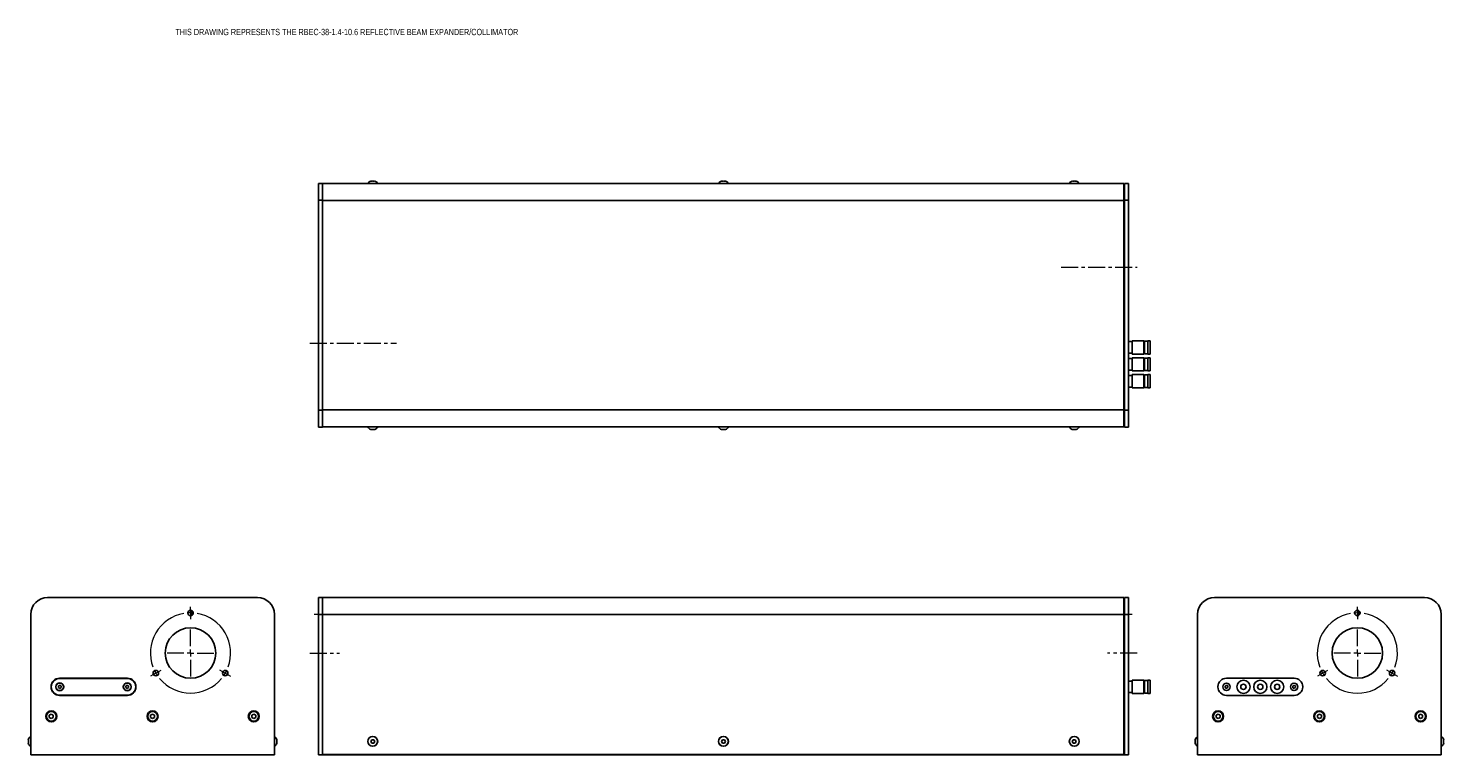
# Model space of a CAD drawing. Header units: inches. Extents: x 0.8 to 42.7, y 10.2 to 31.7.
import ezdxf

# ---------------------------------------------------------------- set-up
doc = ezdxf.new("R2010")
doc.units = ezdxf.units.IN
doc.header["$MEASUREMENT"] = 0
doc.linetypes.add('CENTERX2', pattern=[0.8, 0.5, -0.1, 0.1, -0.1])
doc.styles.add('SLDTEXTSTYLE0', font='TXT', dxfattribs={"width": 0.75})

# ---------------------------------------------------------------- blocks, each defined once
blk = doc.blocks.new('SW_CENTERMARKSYMBOL_0')
at = {"color": 0, "linetype": 'Continuous', "lineweight": 18}
for p, q in [((1.028, 1.881), (1.028, 1.962)), ((1.028, 1.781), (1.028, 1.881)), ((1.028, 1.781), (1.028, 1.681)), ((1.028, 1.681), (1.028, 1.601)), ((1.028, 0.794), (1.028, 1.288)), ((0.828, 0.594), (0.335, 0.594)), ((1.028, 0.594), (0.928, 0.594)), ((1.028, 0.594), (1.028, 0.694)), ((1.028, 0.594), (1.028, 0.494)), ((1.028, 0.594), (1.128, 0.594)), ((1.228, 0.594), (1.722, 0.594)), ((0, 0), (-0.087, -0.05)), ((0, 0), (0.087, 0.05)), ((0.087, 0.05), (0.156, 0.09)), ((1.028, 0.394), (1.028, -0.1)), ((1.97, 0.05), (1.9, 0.09)), ((2.057, 0), (1.97, 0.05)), ((2.057, 0), (2.143, -0.05)), ((-0.087, -0.05), (-0.156, -0.09)), ((2.143, -0.05), (2.213, -0.09))]:
    blk.add_line(p, q, dxfattribs=at)
for start, end in [(99.6498, 200.3502), (90, 94.8249), (85.1751, 90), (339.6498, 80.3502), (205.1751, 210), (330, 334.8249), (210, 214.8249), (219.6498, 320.3502), (325.1751, 330)]:
    blk.add_arc((1.028, 0.594), 1.188, start, end, dxfattribs=at)
blk = doc.blocks.new('SW_CENTERMARKSYMBOL_1')
at = {"color": 0, "linetype": 'Continuous', "lineweight": 18}
for p, q in [((0, 0.1), (0, 0.18)), ((0, 0), (0, 0.1)), ((0, 0), (0, -0.1)), ((0, -0.1), (0, -0.18)), ((0, -0.988), (0, -0.494)), ((-0.2, -1.188), (-0.694, -1.188)), ((0, -1.188), (-0.1, -1.188)), ((0, -1.188), (0, -1.087)), ((0, -1.188), (0, -1.288)), ((0, -1.188), (0.1, -1.188)), ((0.2, -1.188), (0.694, -1.188)), ((0, -1.387), (0, -1.881)), ((-1.115, -1.831), (-1.185, -1.871)), ((-1.028, -1.781), (-1.115, -1.831)), ((-1.028, -1.781), (-0.942, -1.731)), ((-0.942, -1.731), (-0.872, -1.691)), ((0.942, -1.731), (0.872, -1.691)), ((1.028, -1.781), (0.942, -1.731)), ((1.028, -1.781), (1.115, -1.831)), ((1.115, -1.831), (1.185, -1.871))]:
    blk.add_line(p, q, dxfattribs=at)
for start, end in [(90, 94.8249), (85.1751, 90), (99.6498, 200.3502), (339.6498, 80.3502), (205.1751, 210), (210, 214.8249), (219.6498, 320.3502), (325.1751, 330), (330, 334.8249)]:
    blk.add_arc((0, -1.188), 1.188, start, end, dxfattribs=at)

msp = doc.modelspace()

# ---------------------------------------------------------------- linework, layer by layer
at = {"color": 7, "linetype": 'Continuous', "lineweight": 25}
for p, q in [((9.35, 26.582), (9.35, 27.082)), ((9.475, 27.082), (9.35, 27.082)), ((9.475, 26.582), (9.475, 27.082)), ((33.21, 27.077), (9.475, 27.077)), ((9.475, 26.577), (9.475, 27.077)), ((9.475, 27.017), (9.475, 27.017)), ((10.814, 27.08), (10.96, 27.08)), ((10.96, 27.08), (11.105, 27.08)), ((21.205, 27.08), (21.35, 27.08)), ((21.35, 27.08), (21.496, 27.08)), ((31.595, 27.08), (31.741, 27.08)), ((31.741, 27.08), (31.886, 27.08)), ((33.21, 26.577), (33.21, 27.077)), ((33.225, 27.017), (33.21, 27.017)), ((33.225, 27.082), (33.35, 27.082)), ((33.225, 27.082), (33.225, 26.582)), ((33.35, 27.082), (33.35, 26.582)), ((9.475, 26.582), (9.35, 26.582)), ((9.35, 20.365), (9.35, 26.582)), ((9.475, 20.365), (9.475, 26.582)), ((9.475, 26.58), (9.475, 26.58)), ((33.21, 26.577), (9.475, 26.577)), ((9.475, 20.37), (9.475, 26.577)), ((33.225, 26.58), (33.21, 26.58)), ((33.21, 20.37), (33.21, 26.577)), ((33.225, 26.582), (33.35, 26.582)), ((33.225, 26.582), (33.225, 20.365)), ((33.35, 26.582), (33.35, 20.365)), ((33.452, 22.395), (33.35, 22.395)), ((33.799, 22.418), (33.452, 22.418)), ((33.452, 22.028), (33.452, 22.418)), ((33.822, 22.396), (33.799, 22.418)), ((33.799, 22.028), (33.799, 22.418)), ((33.922, 22.408), (33.822, 22.408)), ((33.822, 22.408), (33.822, 22.038)), ((33.992, 22.418), (33.922, 22.418)), ((33.922, 22.418), (33.922, 22.028)), ((33.992, 22.418), (33.992, 22.028)), ((33.35, 22.051), (33.452, 22.051)), ((33.452, 21.895), (33.35, 21.895)), ((33.452, 22.028), (33.799, 22.028)), ((33.799, 21.918), (33.452, 21.918)), ((33.452, 21.561), (33.452, 21.918)), ((33.799, 22.028), (33.822, 22.051)), ((33.822, 21.896), (33.799, 21.918)), ((33.799, 21.561), (33.799, 21.918)), ((33.822, 22.038), (33.922, 22.038)), ((33.922, 21.908), (33.822, 21.908)), ((33.822, 21.908), (33.822, 21.538)), ((33.922, 22.028), (33.992, 22.028)), ((33.992, 21.918), (33.922, 21.918)), ((33.922, 21.918), (33.922, 21.528)), ((33.992, 21.918), (33.992, 21.528)), ((33.35, 21.551), (33.452, 21.551)), ((33.452, 21.395), (33.35, 21.395)), ((33.452, 21.528), (33.452, 21.561)), ((33.452, 21.528), (33.799, 21.528)), ((33.799, 21.418), (33.452, 21.418)), ((33.452, 21.028), (33.452, 21.418)), ((33.799, 21.528), (33.799, 21.561)), ((33.799, 21.528), (33.822, 21.551)), ((33.822, 21.396), (33.799, 21.418)), ((33.799, 21.028), (33.799, 21.418)), ((33.822, 21.538), (33.922, 21.538)), ((33.922, 21.408), (33.822, 21.408)), ((33.822, 21.408), (33.822, 21.383)), ((33.922, 21.528), (33.992, 21.528)), ((33.992, 21.418), (33.922, 21.418)), ((33.922, 21.418), (33.922, 21.391)), ((33.922, 21.391), (33.922, 21.028)), ((33.992, 21.418), (33.992, 21.391)), ((33.992, 21.391), (33.992, 21.028)), ((33.35, 21.051), (33.452, 21.051)), ((33.452, 21.028), (33.799, 21.028)), ((33.799, 21.028), (33.822, 21.051)), ((33.822, 21.383), (33.822, 21.038)), ((33.822, 21.038), (33.922, 21.038)), ((33.922, 21.028), (33.992, 21.028)), ((9.475, 20.365), (9.35, 20.365)), ((9.35, 19.865), (9.35, 20.365)), ((33.21, 20.37), (9.475, 20.37)), ((9.475, 19.87), (9.475, 20.37)), ((9.475, 20.368), (9.475, 20.368)), ((9.475, 19.865), (9.475, 20.365)), ((33.21, 19.87), (33.21, 20.37)), ((33.225, 20.368), (33.21, 20.368)), ((33.225, 20.365), (33.35, 20.365)), ((33.225, 20.365), (33.225, 19.865)), ((33.35, 20.365), (33.35, 19.865)), ((9.475, 19.865), (9.35, 19.865)), ((9.475, 19.93), (9.475, 19.93)), ((33.21, 19.87), (9.475, 19.87)), ((11.105, 19.867), (10.814, 19.867)), ((21.496, 19.867), (21.205, 19.867)), ((31.886, 19.867), (31.595, 19.867)), ((33.225, 19.93), (33.21, 19.93)), ((33.225, 19.865), (33.35, 19.865)), ((7.546, 14.815), (1.329, 14.815)), ((9.35, 14.315), (9.35, 14.815)), ((9.475, 14.815), (9.35, 14.815)), ((9.475, 14.315), (9.475, 14.815)), ((33.21, 14.81), (9.475, 14.81)), ((9.475, 14.31), (9.475, 14.81)), ((9.475, 14.75), (9.475, 14.75)), ((33.21, 14.31), (33.21, 14.81)), ((33.225, 14.75), (33.21, 14.75)), ((33.225, 14.815), (33.225, 14.315)), ((33.225, 14.815), (33.35, 14.815)), ((33.35, 14.815), (33.35, 14.315)), ((42.112, 14.815), (35.895, 14.815)), ((0.829, 14.315), (0.829, 10.157)), ((8.046, 10.157), (8.046, 14.315)), ((9.35, 10.157), (9.35, 14.315)), ((9.475, 14.315), (9.35, 14.315)), ((9.475, 10.157), (9.475, 14.315)), ((9.475, 14.312), (9.475, 14.312)), ((33.21, 14.31), (9.475, 14.31)), ((9.475, 10.158), (9.475, 14.31)), ((33.225, 14.312), (33.21, 14.312)), ((33.21, 10.158), (33.21, 14.31)), ((33.225, 14.315), (33.35, 14.315)), ((33.225, 14.315), (33.225, 10.157)), ((33.35, 14.315), (33.35, 10.157)), ((35.395, 14.315), (35.395, 10.157)), ((42.612, 10.157), (42.612, 14.315)), ((1.432, 12.173), (1.432, 12.163)), ((1.687, 12.213), (1.648, 12.191)), ((1.648, 12.191), (1.648, 12.145)), ((3.692, 12.423), (1.682, 12.423)), ((3.687, 12.418), (1.687, 12.418)), ((1.727, 12.191), (1.687, 12.213)), ((1.727, 12.145), (1.727, 12.191)), ((3.687, 12.213), (3.648, 12.191)), ((3.648, 12.191), (3.648, 12.145)), ((3.727, 12.191), (3.687, 12.213)), ((3.727, 12.145), (3.727, 12.191)), ((3.942, 12.163), (3.942, 12.173)), ((33.452, 12.34), (33.35, 12.34)), ((33.799, 12.363), (33.452, 12.363)), ((33.452, 12.069), (33.452, 12.363)), ((33.822, 12.341), (33.799, 12.363)), ((33.799, 12.069), (33.799, 12.363)), ((33.922, 12.353), (33.822, 12.353)), ((33.822, 12.353), (33.822, 11.983)), ((33.992, 12.363), (33.922, 12.363)), ((33.922, 12.363), (33.922, 11.973)), ((33.992, 12.363), (33.992, 11.973)), ((35.998, 12.173), (35.998, 12.163)), ((38.258, 12.423), (36.248, 12.423)), ((38.508, 12.163), (38.508, 12.173)), ((1.648, 12.145), (1.687, 12.122)), ((1.682, 11.913), (3.692, 11.913)), ((1.687, 12.122), (1.727, 12.145)), ((1.687, 11.918), (3.687, 11.918)), ((3.648, 12.145), (3.687, 12.122)), ((3.687, 12.122), (3.727, 12.145)), ((33.35, 11.996), (33.452, 11.996)), ((33.452, 11.973), (33.452, 12.069)), ((33.452, 11.973), (33.799, 11.973)), ((33.799, 11.973), (33.799, 12.069)), ((33.799, 11.973), (33.822, 11.995)), ((33.822, 11.983), (33.922, 11.983)), ((33.922, 11.973), (33.992, 11.973)), ((36.248, 11.913), (38.258, 11.913)), ((1.437, 11.361), (1.378, 11.327)), ((1.378, 11.327), (1.378, 11.259)), ((1.496, 11.327), (1.437, 11.361)), ((1.496, 11.259), (1.496, 11.327)), ((4.437, 11.361), (4.378, 11.327)), ((4.378, 11.327), (4.378, 11.259)), ((4.496, 11.327), (4.437, 11.361)), ((4.496, 11.259), (4.496, 11.327)), ((7.437, 11.361), (7.378, 11.327)), ((7.378, 11.327), (7.378, 11.259)), ((7.496, 11.327), (7.437, 11.361)), ((7.496, 11.259), (7.496, 11.327)), ((36.003, 11.361), (35.944, 11.327)), ((35.944, 11.327), (35.944, 11.259)), ((36.062, 11.327), (36.003, 11.361)), ((36.062, 11.259), (36.062, 11.327)), ((39.003, 11.361), (38.944, 11.327)), ((38.944, 11.327), (38.944, 11.259)), ((39.062, 11.327), (39.003, 11.361)), ((39.062, 11.259), (39.062, 11.327)), ((42.003, 11.361), (41.944, 11.327)), ((41.944, 11.327), (41.944, 11.259)), ((42.062, 11.327), (42.003, 11.361)), ((42.062, 11.259), (42.062, 11.327)), ((1.378, 11.259), (1.437, 11.225)), ((1.437, 11.225), (1.496, 11.259)), ((4.378, 11.259), (4.437, 11.225)), ((4.437, 11.225), (4.496, 11.259)), ((7.378, 11.259), (7.437, 11.225)), ((7.437, 11.225), (7.496, 11.259)), ((35.944, 11.259), (36.003, 11.225)), ((36.003, 11.225), (36.062, 11.259)), ((38.944, 11.259), (39.003, 11.225)), ((39.003, 11.225), (39.062, 11.259)), ((41.944, 11.259), (42.003, 11.225)), ((42.003, 11.225), (42.062, 11.259)), ((0.759, 10.501), (0.757, 10.501)), ((0.759, 10.601), (0.759, 10.551)), ((0.759, 10.551), (0.759, 10.501)), ((8.117, 10.601), (8.119, 10.601)), ((8.117, 10.551), (8.117, 10.601)), ((8.117, 10.501), (8.117, 10.551)), ((10.902, 10.551), (10.931, 10.601)), ((10.931, 10.501), (10.902, 10.551)), ((10.989, 10.601), (11.017, 10.551)), ((11.017, 10.551), (10.989, 10.501)), ((21.293, 10.551), (21.321, 10.601)), ((21.321, 10.501), (21.293, 10.551)), ((21.379, 10.601), (21.408, 10.551)), ((21.408, 10.551), (21.379, 10.501)), ((31.683, 10.551), (31.712, 10.601)), ((31.712, 10.501), (31.683, 10.551)), ((31.77, 10.601), (31.799, 10.551)), ((31.799, 10.551), (31.77, 10.501)), ((35.323, 10.601), (35.325, 10.601)), ((35.325, 10.501), (35.323, 10.501)), ((35.325, 10.601), (35.325, 10.551)), ((35.325, 10.551), (35.325, 10.501)), ((42.683, 10.601), (42.685, 10.601)), ((42.683, 10.551), (42.683, 10.601)), ((42.683, 10.501), (42.683, 10.551)), ((0.829, 10.157), (8.046, 10.157)), ((9.475, 10.157), (9.35, 10.157)), ((33.21, 10.158), (9.475, 10.158)), ((9.624, 10.157), (9.475, 10.157)), ((9.624, 10.157), (9.624, 10.158)), ((9.694, 10.157), (9.624, 10.157)), ((9.694, 10.157), (9.694, 10.158)), ((9.725, 10.157), (9.694, 10.157)), ((9.725, 10.158), (9.725, 10.157)), ((9.725, 10.157), (32.975, 10.157)), ((32.975, 10.157), (32.975, 10.158)), ((33.006, 10.157), (32.975, 10.157)), ((33.006, 10.158), (33.006, 10.157)), ((33.076, 10.157), (33.006, 10.157)), ((33.076, 10.158), (33.076, 10.157)), ((33.225, 10.157), (33.076, 10.157)), ((33.225, 10.157), (33.35, 10.157)), ((35.395, 10.157), (42.612, 10.157))]:
    msp.add_line(p, q, dxfattribs=at)
at = {"color": 7, "linetype": 'CENTERX2', "lineweight": 18}
for p, q in [((31.355, 24.598), (33.6, 24.598)), ((9.1, 22.349), (11.665, 22.349)), ((33.46, 14.312), (9.225, 14.312)), ((33.46, 14.31), (9.225, 14.31)), ((9.1, 13.169), (9.975, 13.169)), ((33.6, 13.169), (32.725, 13.169))]:
    msp.add_line(p, q, dxfattribs=at)
at = {"color": 7, "linetype": 'Continuous', "lineweight": 25}
for centre, radius in [((5.562, 14.356), 0.0805), ((40.128, 14.356), 0.0805), ((5.562, 13.169), 0.748), ((40.128, 13.169), 0.748), ((4.534, 12.575), 0.0805), ((6.591, 12.575), 0.0805), ((39.1, 12.575), 0.0805), ((41.157, 12.575), 0.0805), ((1.687, 12.168), 0.117), ((1.687, 12.168), 0.115), ((1.687, 12.168), 0.113), ((3.687, 12.168), 0.118), ((3.687, 12.168), 0.115), ((3.687, 12.168), 0.113), ((36.253, 12.168), 0.109), ((36.253, 12.168), 0.108), ((36.753, 12.168), 0.195), ((36.753, 12.168), 0.0787), ((37.253, 12.168), 0.195), ((37.253, 12.168), 0.0787), ((37.753, 12.168), 0.195), ((37.753, 12.168), 0.0787), ((38.253, 12.168), 0.109), ((38.253, 12.168), 0.108), ((1.437, 11.293), 0.163), ((1.437, 11.293), 0.145), ((1.437, 11.293), 0.143), ((4.437, 11.293), 0.163), ((4.437, 11.293), 0.145), ((4.437, 11.293), 0.143), ((7.437, 11.293), 0.163), ((7.437, 11.293), 0.145), ((7.437, 11.293), 0.143), ((36.003, 11.293), 0.163), ((36.003, 11.293), 0.145), ((36.003, 11.293), 0.143), ((39.003, 11.293), 0.163), ((39.003, 11.293), 0.145), ((39.003, 11.293), 0.143), ((42.003, 11.293), 0.163), ((42.003, 11.293), 0.145), ((42.003, 11.293), 0.143), ((10.96, 10.551), 0.146), ((10.96, 10.551), 0.145), ((21.35, 10.551), 0.146), ((21.35, 10.551), 0.145), ((31.741, 10.551), 0.146), ((31.741, 10.551), 0.145)]:
    msp.add_circle(centre, radius, dxfattribs=at)
for centre, radius, start, end in [((10.938, 27.021), 0.137, 105.1146, 154.4872), ((10.816, 27.079), 0.00197, 154.4872, 270), ((10.982, 27.021), 0.137, 25.5128, 74.8725), ((11.103, 27.079), 0.00197, 270, 25.5128), ((21.328, 27.021), 0.137, 105.1146, 154.4872), ((21.207, 27.079), 0.00197, 154.4872, 270), ((21.372, 27.021), 0.137, 25.5128, 74.8725), ((21.494, 27.079), 0.00197, 270, 25.5128), ((31.719, 27.021), 0.137, 105.1146, 154.4872), ((31.597, 27.079), 0.00197, 154.4872, 270), ((31.763, 27.021), 0.137, 25.5128, 74.8725), ((31.884, 27.079), 0.00197, 270, 25.5128), ((10.816, 19.868), 0.00197, 90, 205.5128), ((10.938, 19.926), 0.137, 205.5128, 254.8725), ((10.982, 19.926), 0.137, 285.1146, 334.4872), ((11.103, 19.868), 0.00197, 334.4872, 90), ((21.207, 19.868), 0.00197, 90, 205.5128), ((21.328, 19.926), 0.137, 205.5128, 254.8725), ((21.372, 19.926), 0.137, 285.1146, 334.4872), ((21.494, 19.868), 0.00197, 334.4872, 90), ((31.597, 19.868), 0.00197, 90, 205.5128), ((31.719, 19.926), 0.137, 205.5128, 254.8725), ((31.763, 19.926), 0.137, 285.1146, 334.4872), ((31.884, 19.868), 0.00197, 334.4872, 90), ((1.329, 14.315), 0.5, 90, 180), ((7.546, 14.315), 0.5, 0, 90), ((35.895, 14.315), 0.5, 90, 180), ((42.112, 14.315), 0.5, 0, 90), ((5.483, 14.355), 0.093, 305.787, 55.6342), ((5.482, 14.355), 0.106, 311.61, 49.8059), ((5.482, 14.355), 0.12, 318.7762, 42.6327), ((40.049, 14.355), 0.093, 305.6947, 55.7335), ((40.049, 14.355), 0.106, 311.5669, 49.8558), ((40.049, 14.355), 0.12, 318.8094, 42.6063), ((1.682, 12.173), 0.25, 90, 180), ((1.682, 12.163), 0.25, 180, 270), ((1.687, 12.168), 0.25, 90, 270), ((3.687, 12.168), 0.25, 270, 90), ((3.692, 12.173), 0.25, 0, 90), ((3.692, 12.163), 0.25, 270, 0), ((36.248, 12.173), 0.25, 90, 180), ((36.248, 12.163), 0.25, 180, 270), ((38.258, 12.173), 0.25, 0, 90), ((38.258, 12.163), 0.25, 270, 0), ((0.891, 10.573), 0.137, 116.7137, 168.21), ((0.891, 10.529), 0.137, 191.7828, 243.2863), ((7.985, 10.573), 0.137, 11.7828, 64.4872), ((7.985, 10.529), 0.137, 295.5128, 348.21), ((35.456, 10.573), 0.137, 115.5128, 168.21), ((35.456, 10.529), 0.137, 191.7828, 244.4872), ((42.551, 10.573), 0.137, 11.7828, 63.2863), ((42.551, 10.529), 0.137, 296.7137, 348.21)]:
    msp.add_arc(centre, radius, start, end, dxfattribs=at)
for points, knots in [([(10.931, 27.153), (10.926, 27.154), (10.916, 27.156), (10.907, 27.154), (10.902, 27.153)], [0, 0, 0, 0, 0.49569, 1, 1, 1, 1]), ([(11.017, 27.153), (11.013, 27.154), (11.003, 27.156), (10.993, 27.154), (10.989, 27.153)], [0, 0, 0, 0, 0.49569, 1, 1, 1, 1]), ([(21.321, 27.153), (21.317, 27.154), (21.307, 27.156), (21.297, 27.154), (21.293, 27.153)], [0, 0, 0, 0, 0.49569, 1, 1, 1, 1]), ([(21.408, 27.153), (21.403, 27.154), (21.394, 27.156), (21.384, 27.154), (21.379, 27.153)], [0, 0, 0, 0, 0.4956904, 1, 1, 1, 1]), ([(31.712, 27.153), (31.707, 27.154), (31.698, 27.156), (31.688, 27.154), (31.683, 27.153)], [0, 0, 0, 0, 0.49569, 1, 1, 1, 1]), ([(31.799, 27.153), (31.794, 27.154), (31.784, 27.156), (31.775, 27.154), (31.77, 27.153)], [0, 0, 0, 0, 0.49569, 1, 1, 1, 1]), ([(10.902, 19.794), (10.907, 19.794), (10.916, 19.792), (10.926, 19.794), (10.931, 19.794)], [0, 0, 0, 0, 0.4956904, 1, 1, 1, 1]), ([(10.989, 19.794), (10.993, 19.794), (11.003, 19.792), (11.013, 19.794), (11.017, 19.794)], [0, 0, 0, 0, 0.49569, 1, 1, 1, 1]), ([(21.293, 19.794), (21.297, 19.794), (21.307, 19.792), (21.317, 19.794), (21.321, 19.794)], [0, 0, 0, 0, 0.49569, 1, 1, 1, 1]), ([(21.379, 19.794), (21.384, 19.794), (21.394, 19.792), (21.403, 19.794), (21.408, 19.794)], [0, 0, 0, 0, 0.49569, 1, 1, 1, 1]), ([(31.683, 19.794), (31.688, 19.794), (31.697, 19.792), (31.707, 19.794), (31.712, 19.794)], [0, 0, 0, 0, 0.49569, 1, 1, 1, 1]), ([(31.77, 19.794), (31.774, 19.794), (31.784, 19.792), (31.794, 19.794), (31.799, 19.794)], [0, 0, 0, 0, 0.49569, 1, 1, 1, 1]), ([(36.214, 12.19), (36.225, 12.197), (36.239, 12.204), (36.251, 12.212), (36.253, 12.213)], [0, 0, 0, 0, 0.844823, 1, 1, 1, 1]), ([(36.214, 12.145), (36.214, 12.153), (36.214, 12.168), (36.214, 12.183), (36.214, 12.19)], [0, 0, 0, 0, 0.5000016, 1, 1, 1, 1]), ([(36.253, 12.213), (36.264, 12.207), (36.278, 12.199), (36.29, 12.192), (36.292, 12.19)], [0, 0, 0, 0, 0.844823, 1, 1, 1, 1]), ([(36.292, 12.19), (36.292, 12.183), (36.292, 12.168), (36.292, 12.153), (36.292, 12.145)], [0, 0, 0, 0, 0.4999984, 1, 1, 1, 1]), ([(38.214, 12.19), (38.225, 12.197), (38.239, 12.204), (38.251, 12.212), (38.253, 12.213)], [0, 0, 0, 0, 0.844823, 1, 1, 1, 1]), ([(38.214, 12.145), (38.214, 12.153), (38.214, 12.168), (38.214, 12.183), (38.214, 12.19)], [0, 0, 0, 0, 0.5000016, 1, 1, 1, 1]), ([(38.253, 12.213), (38.264, 12.207), (38.278, 12.199), (38.29, 12.192), (38.292, 12.19)], [0, 0, 0, 0, 0.844823, 1, 1, 1, 1]), ([(38.292, 12.19), (38.292, 12.183), (38.292, 12.168), (38.292, 12.153), (38.292, 12.145)], [0, 0, 0, 0, 0.4999984, 1, 1, 1, 1]), ([(36.253, 12.123), (36.242, 12.129), (36.229, 12.137), (36.216, 12.144), (36.214, 12.145)], [0, 0, 0, 0, 0.844823, 1, 1, 1, 1]), ([(36.292, 12.145), (36.281, 12.139), (36.268, 12.131), (36.255, 12.124), (36.253, 12.123)], [0, 0, 0, 0, 0.844824, 1, 1, 1, 1]), ([(38.253, 12.123), (38.242, 12.129), (38.229, 12.137), (38.216, 12.144), (38.214, 12.145)], [0, 0, 0, 0, 0.844821, 1, 1, 1, 1]), ([(38.292, 12.145), (38.281, 12.139), (38.268, 12.131), (38.255, 12.124), (38.253, 12.123)], [0, 0, 0, 0, 0.844823, 1, 1, 1, 1]), ([(0.757, 10.601), (0.757, 10.601), (0.756, 10.601), (0.758, 10.601), (0.759, 10.601)], [0, 0, 0, 0, 0.004007, 1, 1, 1, 1]), ([(8.119, 10.501), (8.119, 10.501), (8.119, 10.501), (8.118, 10.501), (8.117, 10.501)], [0, 0, 0, 0, 0.004008, 1, 1, 1, 1]), ([(10.931, 10.601), (10.94, 10.601), (10.96, 10.601), (10.979, 10.601), (10.989, 10.601)], [0, 0, 0, 0, 0.49999, 1, 1, 1, 1]), ([(10.989, 10.501), (10.979, 10.501), (10.96, 10.501), (10.94, 10.501), (10.931, 10.501)], [0, 0, 0, 0, 0.50001, 1, 1, 1, 1]), ([(42.685, 10.501), (42.685, 10.501), (42.685, 10.501), (42.684, 10.501), (42.683, 10.501)], [0, 0, 0, 0, 0.004007, 1, 1, 1, 1])]:
    msp.add_open_spline(points, degree=3, knots=knots, dxfattribs=at)
for points in [[(10.989, 27.153), (10.979, 27.154), (10.96, 27.156), (10.94, 27.154), (10.931, 27.153)], [(21.379, 27.153), (21.37, 27.154), (21.35, 27.156), (21.331, 27.154), (21.321, 27.153)], [(31.77, 27.153), (31.76, 27.154), (31.741, 27.156), (31.722, 27.154), (31.712, 27.153)], [(10.931, 19.794), (10.94, 19.794), (10.96, 19.792), (10.979, 19.794), (10.989, 19.794)], [(21.321, 19.794), (21.331, 19.794), (21.35, 19.792), (21.37, 19.794), (21.379, 19.794)], [(31.712, 19.794), (31.722, 19.794), (31.741, 19.792), (31.76, 19.794), (31.77, 19.794)], [(21.321, 10.601), (21.331, 10.601), (21.35, 10.601), (21.37, 10.601), (21.379, 10.601)], [(21.379, 10.501), (21.37, 10.501), (21.35, 10.501), (21.331, 10.501), (21.321, 10.501)], [(31.712, 10.601), (31.722, 10.601), (31.741, 10.601), (31.76, 10.601), (31.77, 10.601)], [(31.77, 10.501), (31.76, 10.501), (31.741, 10.501), (31.722, 10.501), (31.712, 10.501)]]:
    msp.add_open_spline(points, degree=3, dxfattribs=at)

# ---------------------------------------------------------------- block references
at = {"color": 7, "linetype": 'Continuous', "lineweight": 18}
for name, p in [('SW_CENTERMARKSYMBOL_0', (4.534, 12.575)), ('SW_CENTERMARKSYMBOL_1', (40.128, 14.356))]:
    msp.add_blockref(name, p, dxfattribs=at)

# ---------------------------------------------------------------- texts
at = {"color": 7, "linetype": 'Continuous', "lineweight": 0, "insert": (5.112, 31.663), "char_height": 0.1875, "attachment_point": 1, "style": 'SLDTEXTSTYLE0'}
msp.add_mtext('THIS DRAWING REPRESENTS THE RBEC-38-1.4-10.6 REFLECTIVE BEAM EXPANDER/COLLIMATOR', dxfattribs=at)

doc.saveas('drawing.dxf')
